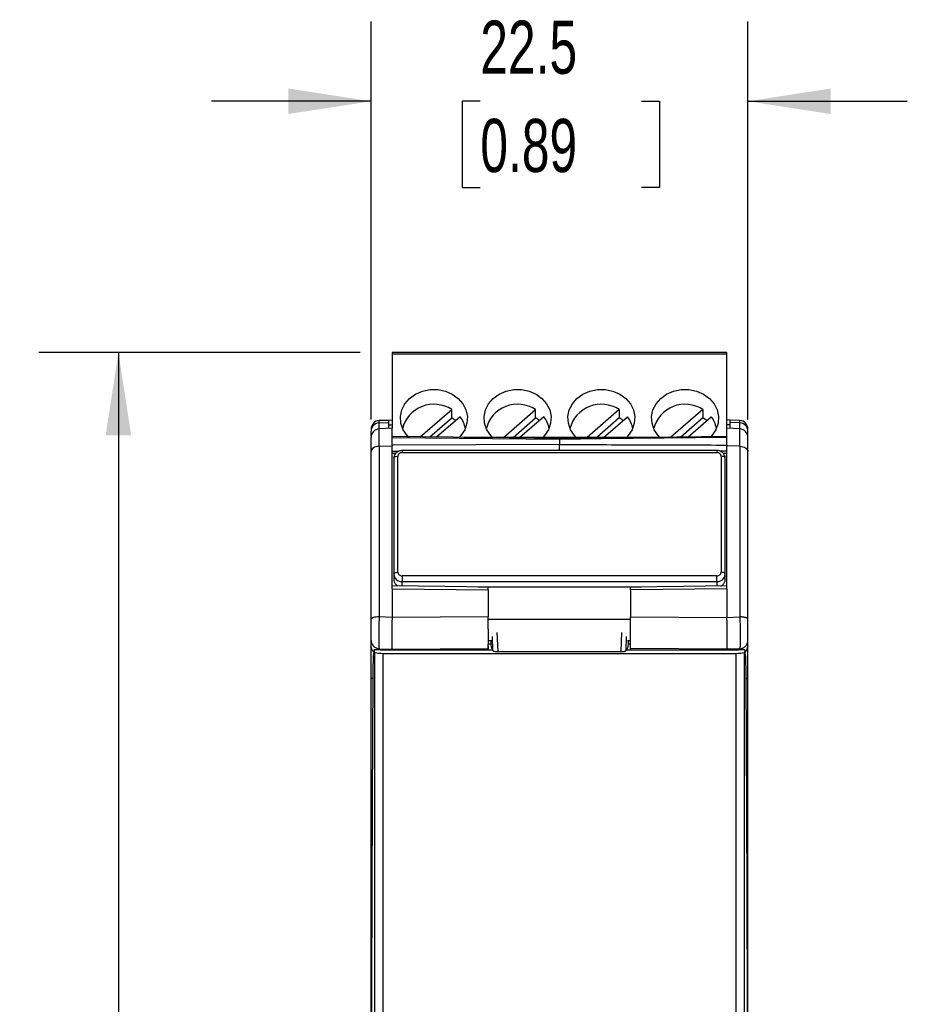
# Model space of a CAD drawing. Header units: millimetres. Extents: x 10 to 410, y 10 to 314.
# Tile 4 of 14: x 66 to 119, y 139 to 198. Entities that reach past the tile are written whole.
import ezdxf

# ---------------------------------------------------------------- set-up
doc = ezdxf.new("R2010")
doc.units = ezdxf.units.MM
doc.header["$LTSCALE"] = 1.5
doc.layers.add('DIMENSIONS', color=140, linetype='Continuous', lineweight=25)
doc.styles.add('SLDTEXTSTYLE0', font='TXT', dxfattribs={"width": 0.7})
doc.dimstyles.new('SLDDIMSTYLE0', dxfattribs={"dimtxt": 3.237012, "dimasz": 4.953, "dimexe": 0, "dimexo": 0.0625, "dimgap": 0.809253, "dimtad": 0, "dimtih": 1, "dimtoh": 1, "dimrnd": 1e-09, "dimzin": 12, "dimdsep": 46, "dimtxsty": 'SLDTEXTSTYLE0', "dimsah": 1, "dimcen": 0.09, "dimadec": 0, "dimazin": 3, "dimtfac": 1, "dimtofl": 0, "dimtmove": 0, "dimatfit": 3, "dimfxl": 0, "dimfrac": 2, "dimtolj": 1, "dimtzin": 12, "dimarcsym": 0})
doc.dimstyles.new('SLDDIMSTYLE1', dxfattribs={"dimtxt": 3.237012, "dimasz": 4.953, "dimexe": 0, "dimexo": 0.0625, "dimgap": 0.809253, "dimtad": 0, "dimtih": 1, "dimtoh": 1, "dimrnd": 1e-09, "dimzin": 12, "dimdsep": 46, "dimtxsty": 'SLDTEXTSTYLE0', "dimsah": 1, "dimcen": 0.09, "dimadec": 0, "dimazin": 3, "dimtfac": 1, "dimtmove": 0, "dimatfit": 0, "dimfxl": 0, "dimfrac": 2, "dimtolj": 1, "dimtzin": 12, "dimarcsym": 0})

# ---------------------------------------------------------------- blocks, each defined once
blk = doc.blocks.new('_D')
at = {"layer": 'DIMENSIONS'}
for p, q in [((86.717, 177.894), (67.515, 177.894)), ((72.278, 177.894), (72.278, 133.937)), ((67.468, 128.068), (66.381, 128.068)), ((66.381, 128.068), (66.381, 122.923)), ((77.087, 128.068), (78.174, 128.068)), ((78.174, 128.068), (78.174, 122.923)), ((66.381, 122.923), (67.468, 122.923)), ((78.174, 122.923), (77.087, 122.923)), ((72.278, 79.017), (72.278, 122.199)), ((96.717, 79.017), (67.515, 79.017))]:
    blk.add_line(p, q, dxfattribs=at)
for points in [[(72.278, 177.894), (71.516, 172.941), (73.04, 172.941)], [(72.278, 79.017), (73.04, 83.97), (71.516, 83.97)]]:
    blk.add_solid(points, dxfattribs=at)
at = {"layer": 'DIMENSIONS', "char_height": 3.175, "attachment_point": 1, "style": 'SLDTEXTSTYLE0'}
for s, insert in [('98.9', (67.468, 132.885)), ('3.89', (67.468, 127.016))]:
    blk.add_mtext(s, dxfattribs=dict(at, insert=insert))
blk = doc.blocks.new('_D_1')
at = {"layer": 'DIMENSIONS'}
for p, q in [((87.372, 173.888), (87.372, 197.656)), ((109.872, 173.888), (109.872, 197.656)), ((87.372, 192.894), (77.847, 192.894)), ((93.893, 192.894), (92.806, 192.894)), ((92.806, 192.894), (92.806, 187.749)), ((103.512, 192.894), (104.599, 192.894)), ((104.599, 192.894), (104.599, 187.749)), ((109.872, 192.894), (119.397, 192.894)), ((92.806, 187.749), (93.893, 187.749)), ((104.599, 187.749), (103.512, 187.749))]:
    blk.add_line(p, q, dxfattribs=at)
for points in [[(87.372, 192.894), (82.419, 193.656), (82.419, 192.132)], [(109.872, 192.894), (114.825, 192.132), (114.825, 193.656)]]:
    blk.add_solid(points, dxfattribs=at)
at = {"layer": 'DIMENSIONS', "char_height": 3.175, "attachment_point": 1, "style": 'SLDTEXTSTYLE0'}
for s, insert in [('22.5', (93.893, 197.711)), ('0.89', (93.893, 191.842))]:
    blk.add_mtext(s, dxfattribs=dict(at, insert=insert))

msp = doc.modelspace()

# ---------------------------------------------------------------- linework, layer by layer
for p, q in [((108.622, 177.894), (88.622, 177.894)), ((88.622, 177.894), (88.622, 177.794)), ((88.622, 177.794), (88.622, 173.363)), ((108.622, 177.794), (88.622, 177.794)), ((108.622, 177.794), (108.622, 177.894)), ((108.622, 173.363), (108.622, 177.794)), ((90.302, 172.85), (92.189, 174.485)), ((92.189, 173.985), (92.189, 174.485)), ((95.27, 172.823), (97.189, 174.485)), ((97.189, 173.985), (97.189, 174.485)), ((102.189, 174.485), (100.27, 172.823)), ((102.189, 174.485), (102.189, 173.985)), ((107.189, 174.485), (105.282, 172.833)), ((107.189, 174.485), (107.189, 173.985)), ((88.422, 173.856), (87.846, 173.826)), ((87.846, 173.826), (88.422, 173.856)), ((87.846, 173.686), (87.846, 173.826)), ((87.846, 173.686), (88.422, 173.715)), ((87.846, 173.322), (87.846, 173.686)), ((88.422, 173.856), (88.622, 173.867)), ((88.422, 173.715), (88.422, 173.856)), ((88.422, 173.352), (88.422, 173.715)), ((88.422, 173.563), (88.622, 173.572)), ((90.872, 172.844), (92.189, 173.985)), ((92.684, 174.056), (91.28, 172.84)), ((95.847, 172.823), (97.189, 173.985)), ((97.684, 174.056), (96.26, 172.823)), ((102.189, 173.985), (100.847, 172.823)), ((101.26, 172.823), (102.684, 174.056)), ((107.189, 173.985), (105.866, 172.839)), ((106.284, 172.843), (107.684, 174.056)), ((108.822, 173.856), (108.622, 173.867)), ((108.822, 173.563), (108.622, 173.572)), ((109.398, 173.826), (108.822, 173.856)), ((108.822, 173.715), (108.822, 173.856)), ((109.398, 173.826), (108.822, 173.856)), ((109.398, 173.686), (108.822, 173.715)), ((108.822, 173.352), (108.822, 173.715)), ((109.398, 173.686), (109.398, 173.826)), ((109.398, 173.322), (109.398, 173.686)), ((87.372, 172.914), (87.372, 173.201)), ((88.622, 173.363), (87.846, 173.322)), ((88.622, 172.818), (88.622, 173.363)), ((109.398, 173.322), (108.622, 173.363)), ((108.622, 172.818), (108.622, 173.363)), ((109.872, 172.925), (109.872, 173.201)), ((87.846, 172.293), (88.622, 172.318)), ((88.622, 172.363), (88.622, 172.818)), ((88.622, 172.818), (98.622, 172.71)), ((98.622, 172.394), (88.622, 172.363)), ((88.622, 172.363), (88.622, 172.318)), ((88.622, 163.782), (88.622, 172.318)), ((107.503, 172.823), (92.93, 172.823)), ((108.622, 172.363), (108.622, 172.818)), ((109.398, 172.293), (108.622, 172.318)), ((88.622, 171.987), (89.006, 171.988)), ((88.836, 171.861), (88.622, 171.859)), ((108.022, 172.035), (89.222, 172.035)), ((89.222, 172.035), (89.222, 171.91)), ((89.222, 171.91), (108.022, 171.91)), ((108.022, 172.035), (108.022, 171.91)), ((108.622, 171.987), (108.24, 171.988)), ((108.622, 171.859), (108.404, 171.861)), ((88.722, 171.569), (88.722, 164.641)), ((88.972, 164.766), (88.972, 171.694)), ((108.272, 171.694), (108.272, 164.766)), ((108.522, 164.641), (108.522, 171.569)), ((88.722, 164.641), (88.722, 164.357)), ((89.222, 164.549), (89.222, 164.208)), ((108.022, 164.549), (89.222, 164.549)), ((89.222, 164.208), (108.022, 164.208)), ((89.222, 163.94), (89.222, 164.208)), ((108.022, 164.208), (108.022, 164.549)), ((108.022, 164.208), (108.022, 163.94)), ((108.522, 164.357), (108.522, 164.641)), ((88.622, 163.782), (88.622, 162.064)), ((88.622, 163.782), (94.372, 163.708)), ((103.507, 163.883), (93.737, 163.883)), ((94.372, 163.708), (94.372, 162.11)), ((108.622, 163.782), (102.872, 163.708)), ((102.872, 163.708), (102.872, 162.11)), ((108.622, 163.782), (108.622, 162.064)), ((88.622, 162.064), (87.846, 162.099)), ((94.372, 162.11), (88.622, 162.064)), ((94.372, 161.959), (102.872, 161.959)), ((102.872, 162.11), (108.622, 162.064)), ((108.622, 162.064), (109.398, 162.099)), ((94.95, 160.027), (94.908, 161.159)), ((102.336, 161.159), (102.294, 160.027)), ((87.372, 160.36), (87.372, 160.691)), ((94.372, 160.691), (94.569, 160.691)), ((94.524, 160.619), (94.524, 160.579)), ((94.645, 160.084), (94.613, 160.923)), ((102.6, 160.084), (102.631, 160.923)), ((102.676, 160.691), (102.872, 160.691)), ((102.72, 160.619), (102.72, 160.579)), ((109.872, 160.36), (109.872, 160.691)), ((87.551, 160.13), (87.502, 159.744)), ((87.564, 159.992), (87.551, 160.13)), ((87.923, 160.13), (87.551, 160.13)), ((87.564, 159.992), (87.564, 98.054)), ((87.846, 160.196), (88.622, 160.162)), ((87.846, 160.196), (87.846, 160.13)), ((87.923, 160.13), (94.622, 160.13)), ((88.622, 160.162), (94.372, 160.204)), ((88.622, 160.162), (88.622, 160.13)), ((94.372, 160.499), (94.525, 160.499)), ((94.372, 160.358), (94.372, 160.204)), ((94.372, 160.204), (94.372, 160.148)), ((94.372, 160.148), (94.372, 160.13)), ((94.546, 160.284), (94.622, 160.13)), ((94.622, 160.13), (94.645, 160.084)), ((94.95, 160.027), (102.294, 160.027)), ((102.6, 160.084), (102.622, 160.13)), ((102.699, 160.284), (102.622, 160.13)), ((102.622, 160.13), (109.321, 160.13)), ((102.719, 160.499), (102.872, 160.499)), ((102.872, 160.204), (102.872, 160.358)), ((108.622, 160.162), (102.872, 160.204)), ((102.872, 160.204), (102.872, 160.148)), ((102.872, 160.13), (102.872, 160.148)), ((102.872, 160.148), (104.872, 160.13)), ((109.398, 160.196), (108.622, 160.162)), ((108.622, 160.162), (108.622, 160.13)), ((109.694, 160.13), (109.321, 160.13)), ((109.398, 160.196), (109.398, 160.13)), ((109.681, 98.054), (109.681, 159.992)), ((88.064, 159.901), (88.064, 98.038)), ((109.181, 159.901), (88.064, 159.901)), ((109.181, 98.038), (109.181, 159.901))]:
    msp.add_line(p, q)
at = {"flags": 128}
for points in [[(89.615, 172.823), (89.518, 172.927), (89.286, 173.275), (89.153, 173.66), (89.126, 174.062), (89.206, 174.458), (89.39, 174.827), (89.667, 175.149), (90.023, 175.408), (90.438, 175.588), (90.89, 175.681), (91.354, 175.681), (91.806, 175.588), (92.221, 175.408), (92.577, 175.149), (92.854, 174.827), (93.038, 174.458), (93.119, 174.062), (93.092, 173.66), (92.959, 173.275), (92.726, 172.927), (92.63, 172.823)], [(94.615, 172.823), (94.518, 172.927), (94.286, 173.275), (94.153, 173.66), (94.126, 174.062), (94.206, 174.458), (94.39, 174.827), (94.667, 175.149), (95.023, 175.408), (95.438, 175.588), (95.89, 175.681), (96.354, 175.681), (96.806, 175.588), (97.221, 175.408), (97.577, 175.149), (97.854, 174.827), (98.038, 174.458), (98.119, 174.062), (98.092, 173.66), (97.959, 173.275), (97.726, 172.927), (97.63, 172.823)], [(99.615, 172.823), (99.518, 172.927), (99.286, 173.275), (99.153, 173.66), (99.126, 174.062), (99.206, 174.458), (99.39, 174.827), (99.667, 175.149), (100.023, 175.408), (100.438, 175.588), (100.89, 175.681), (101.354, 175.681), (101.806, 175.588), (102.221, 175.408), (102.577, 175.149), (102.854, 174.827), (103.038, 174.458), (103.119, 174.062), (103.092, 173.66), (102.959, 173.275), (102.726, 172.927), (102.63, 172.823)], [(104.615, 172.823), (104.518, 172.927), (104.286, 173.275), (104.153, 173.66), (104.126, 174.062), (104.206, 174.458), (104.39, 174.827), (104.667, 175.149), (105.023, 175.408), (105.438, 175.588), (105.89, 175.681), (106.354, 175.681), (106.806, 175.588), (107.221, 175.408), (107.577, 175.149), (107.854, 174.827), (108.038, 174.458), (108.119, 174.062), (108.092, 173.66), (107.959, 173.275), (107.726, 172.927), (107.63, 172.823)], [(87.846, 172.293), (87.846, 172.604), (87.846, 172.866), (87.846, 173.073), (87.846, 173.22), (87.846, 173.303), (87.846, 173.322)], [(109.398, 172.293), (109.398, 172.604), (109.398, 172.866), (109.398, 173.073), (109.398, 173.22), (109.398, 173.303), (109.398, 173.322)], [(109.872, 173.203), (109.863, 173.294), (109.861, 173.305)], [(98.622, 172.763), (94.098, 172.81), (88.623, 172.868)], [(108.622, 172.868), (104.097, 172.82), (98.622, 172.763)], [(108.622, 172.363), (108.622, 172.357), (108.622, 172.352), (108.622, 172.346), (108.622, 172.341), (108.622, 172.335), (108.622, 172.329), (108.622, 172.324), (108.622, 172.318)], [(108.622, 163.782), (108.622, 164.928), (108.622, 166.054), (108.622, 167.16), (108.622, 168.244), (108.622, 169.303), (108.622, 170.336), (108.622, 171.342), (108.622, 172.318)], [(87.846, 172.293), (87.752, 172.284), (87.663, 172.265), (87.581, 172.235), (87.509, 172.197), (87.451, 172.15), (87.408, 172.098), (87.381, 172.042), (87.372, 171.983)], [(87.846, 172.293), (87.846, 171.14), (87.846, 169.947), (87.846, 168.716), (87.846, 167.45), (87.846, 166.152), (87.846, 164.826), (87.846, 163.474), (87.846, 162.099)], [(109.398, 172.293), (109.398, 171.14), (109.398, 169.947), (109.398, 168.716), (109.398, 167.45), (109.398, 166.152), (109.398, 164.826), (109.398, 163.474), (109.398, 162.099)], [(109.398, 172.293), (109.492, 172.284), (109.581, 172.265), (109.663, 172.235), (109.735, 172.197), (109.793, 172.15), (109.837, 172.098), (109.863, 172.042), (109.872, 171.983)], [(88.722, 171.569), (88.727, 171.593), (88.741, 171.617), (88.764, 171.638), (88.795, 171.657), (88.833, 171.673), (88.876, 171.684), (88.923, 171.692), (88.972, 171.694)], [(108.522, 171.569), (108.517, 171.593), (108.503, 171.617), (108.48, 171.638), (108.449, 171.657), (108.411, 171.673), (108.368, 171.684), (108.321, 171.692), (108.272, 171.694)], [(88.722, 164.641), (88.727, 164.665), (88.741, 164.689), (88.764, 164.71), (88.795, 164.729), (88.833, 164.745), (88.876, 164.756), (88.923, 164.763), (88.972, 164.766)], [(108.522, 164.641), (108.517, 164.665), (108.503, 164.689), (108.48, 164.71), (108.449, 164.729), (108.411, 164.745), (108.368, 164.756), (108.321, 164.763), (108.272, 164.766)], [(94.373, 163.874), (91.771, 163.908), (88.622, 163.948)], [(108.622, 163.948), (106.02, 163.915), (102.871, 163.874)]]:
    msp.add_lwpolyline(points, dxfattribs=at)
for centre, radius, start, end in [((91.127, 172.861), 1.94, 56.81163, 166.11917), ((96.127, 172.861), 1.94, 56.81163, 166.11917), ((101.127, 172.861), 1.94, 56.81163, 166.11917), ((106.127, 172.861), 1.94, 56.81574, 166.0575), ((87.872, 173.327), 0.5, 93, 180), ((91.239, 172.376), 1.868, 51.2861, 59.44304), ((91.511, 173.114), 1.505, 8.19194, 38.75797), ((96.24, 172.377), 1.867, 50.88225, 59.44562), ((96.511, 173.114), 1.504, 8.12049, 38.75886), ((101.242, 172.38), 1.864, 50.25309, 59.44965), ((101.511, 173.114), 1.504, 8.12049, 38.75886), ((106.24, 172.377), 1.867, 50.88225, 59.44562), ((106.508, 173.113), 1.507, 9.48745, 38.74152), ((109.372, 173.327), 0.5, 0, 87), ((87.872, 172.823), 0.5, 93, 180), ((109.372, 172.823), 0.5, 0, 87), ((89.191, 164.677), 0.47, 184.40195, 273.81126), ((108.053, 164.677), 0.47, 266.18874, 355.59805)]:
    msp.add_arc(centre, radius, start, end)
for points, knots in [([(87.846, 173.686), (87.72, 173.679), (87.597, 173.624), (87.422, 173.446), (87.372, 173.324), (87.372, 173.201)], [0, 0, 0, 0, 0.5, 0.5, 1, 1, 1, 1]), ([(109.872, 173.201), (109.872, 173.324), (109.822, 173.446), (109.648, 173.624), (109.525, 173.679), (109.398, 173.686)], [0, 0, 0, 0, 0.5, 0.5, 1, 1, 1, 1]), ([(109.872, 173.293), (109.872, 173.315), (109.872, 173.337), (109.872, 173.316), (109.872, 173.316)], [0, 0, 0, 0, 0.967383, 1, 1, 1, 1]), ([(87.372, 171.983), (87.372, 172.146), (87.372, 172.48), (87.372, 172.774), (87.372, 172.798), (87.372, 172.809)], [0, 0, 0, 0, 0.338512, 0.694329, 1, 1, 1, 1]), ([(98.623, 172.757), (98.623, 172.762), (98.623, 172.768), (98.622, 172.741), (98.622, 172.71)], [0.0000002, 0.0000002, 0.0000002, 0.0000002, 0.2500001, 0.75, 0.75, 0.75, 0.75]), ([(98.622, 172.01), (98.622, 172.019), (98.622, 172.038), (98.622, 172.075), (98.622, 172.117), (98.622, 172.163), (98.622, 172.212), (98.622, 172.262), (98.622, 172.31), (98.622, 172.355), (98.622, 172.381), (98.622, 172.394)], [0, 0, 0, 0, 0.1111395, 0.2224115, 0.3336681, 0.4446017, 0.5552716, 0.6662174, 0.7774994, 0.8888096, 1, 1, 1, 1]), ([(98.622, 172.394), (100.283, 172.389), (103.617, 172.379), (106.95, 172.368), (108.622, 172.363)], [0, 0, 0, 0, 0.498364, 1, 1, 1, 1]), ([(109.872, 171.983), (109.872, 172.146), (109.872, 172.48), (109.872, 172.774), (109.872, 172.798), (109.872, 172.809)], [0, 0, 0, 0, 0.338512, 0.694329, 1, 1, 1, 1]), ([(87.372, 161.959), (87.372, 162.141), (87.372, 162.504), (87.372, 163.044), (87.372, 163.581), (87.372, 164.113), (87.372, 164.641), (87.372, 165.166), (87.372, 165.686), (87.372, 166.202), (87.372, 166.714), (87.372, 167.334), (87.372, 168.058), (87.372, 168.876), (87.372, 169.679), (87.372, 170.464), (87.372, 171.235), (87.372, 171.734), (87.372, 171.983)], [0, 0, 0, 0, 0.050108, 0.100142, 0.150122, 0.200066, 0.249991, 0.299918, 0.349864, 0.399849, 0.44989, 0.500007, 0.583476, 0.666775, 0.749991, 0.83321, 0.916518, 1, 1, 1, 1]), ([(89.222, 172.035), (89.155, 172.029), (89.061, 172.019), (88.938, 171.957), (88.845, 171.885), (88.765, 171.771), (88.721, 171.66), (88.727, 171.59), (88.729, 171.57)], [0, 0, 0, 0, 0.258685, 0.364722, 0.537348, 0.719822, 0.918942, 1, 1, 1, 1]), ([(89.222, 171.91), (89.156, 171.91), (89.092, 171.888), (88.999, 171.806), (88.972, 171.751), (88.972, 171.694)], [0, 0, 0, 0, 0.5, 0.5, 1, 1, 1, 1]), ([(108.515, 171.579), (108.515, 171.61), (108.516, 171.695), (108.451, 171.823), (108.35, 171.931), (108.23, 171.998), (108.123, 172.031), (108.05, 172.034), (108.022, 172.035)], [0, 0, 0, 0, 0.124195, 0.345427, 0.559528, 0.713662, 0.889637, 1, 1, 1, 1]), ([(108.272, 171.694), (108.272, 171.751), (108.246, 171.806), (108.152, 171.888), (108.088, 171.91), (108.022, 171.91)], [0, 0, 0, 0, 0.5, 0.5, 1, 1, 1, 1]), ([(88.972, 164.766), (88.972, 164.708), (88.999, 164.653), (89.092, 164.572), (89.156, 164.549), (89.222, 164.549)], [0, 0, 0, 0, 0.5, 0.5, 1, 1, 1, 1]), ([(108.022, 164.549), (108.088, 164.549), (108.152, 164.572), (108.246, 164.653), (108.272, 164.708), (108.272, 164.766)], [0, 0, 0, 0, 0.5, 0.5, 1, 1, 1, 1]), ([(88.722, 164.357), (88.728, 164.303), (88.739, 164.195), (88.829, 164.056), (88.916, 163.968), (88.977, 163.946), (88.985, 163.943)], [0, 0, 0, 0, 0.318687, 0.637416, 0.954709, 1, 1, 1, 1]), ([(108.252, 163.943), (108.279, 163.956), (108.357, 163.991), (108.45, 164.098), (108.513, 164.23), (108.519, 164.32), (108.522, 164.357)], [0, 0, 0, 0, 0.1654523, 0.4721671, 0.7830524, 1, 1, 1, 1]), ([(94.372, 163.708), (94.372, 163.725), (94.372, 163.759), (94.372, 163.801), (94.372, 163.837), (94.372, 163.861), (94.372, 163.874), (94.372, 163.873), (94.372, 163.873)], [0, 0, 0, 0, 0.172702, 0.350588, 0.525416, 0.701172, 0.872793, 1, 1, 1, 1]), ([(102.872, 163.708), (102.872, 163.725), (102.872, 163.759), (102.872, 163.801), (102.872, 163.837), (102.872, 163.861), (102.872, 163.874), (102.872, 163.873), (102.872, 163.873)], [0, 0, 0, 0, 0.172702, 0.350588, 0.525416, 0.701172, 0.872793, 1, 1, 1, 1]), ([(87.846, 162.099), (87.718, 162.097), (87.598, 162.081), (87.421, 162.029), (87.372, 161.995), (87.372, 161.959)], [0, 0, 0, 0, 0.5, 0.5, 1, 1, 1, 1]), ([(87.372, 160.691), (87.372, 160.695), (87.372, 160.705), (87.372, 160.728), (87.372, 160.757), (87.372, 160.794), (87.372, 160.859), (87.372, 160.966), (87.372, 161.133), (87.372, 161.325), (87.372, 161.533), (87.372, 161.749), (87.372, 161.889), (87.372, 161.959)], [0, 0, 0, 0, 0.050638, 0.100658, 0.150433, 0.200345, 0.25077, 0.375905, 0.500179, 0.624148, 0.7496, 0.874479, 1, 1, 1, 1]), ([(87.846, 162.099), (87.846, 162.066), (87.845, 161.996), (87.842, 161.883), (87.84, 161.755), (87.838, 161.613), (87.835, 161.407), (87.833, 161.148), (87.832, 160.879), (87.833, 160.659), (87.834, 160.495), (87.837, 160.372), (87.84, 160.287), (87.843, 160.227), (87.845, 160.206), (87.846, 160.196)], [0, 0, 0, 0, 0.039674, 0.084549, 0.134626, 0.1899, 0.250363, 0.376176, 0.500081, 0.599669, 0.700216, 0.782727, 0.860197, 0.932625, 1, 1, 1, 1]), ([(88.622, 162.064), (88.621, 162.024), (88.619, 161.945), (88.616, 161.825), (88.614, 161.705), (88.612, 161.586), (88.61, 161.468), (88.609, 161.353), (88.607, 161.241), (88.606, 161.132), (88.606, 161.027), (88.605, 160.927), (88.605, 160.805), (88.605, 160.665), (88.607, 160.517), (88.609, 160.388), (88.613, 160.283), (88.617, 160.203), (88.62, 160.176), (88.622, 160.162)], [0, 0, 0, 0, 0.0478605, 0.0952438, 0.1421492, 0.1885721, 0.2345103, 0.279969, 0.3249566, 0.3694739, 0.4135161, 0.4570786, 0.5001605, 0.5795527, 0.6605189, 0.7430337, 0.827108, 0.9127699, 1, 1, 1, 1]), ([(94.372, 160.204), (94.372, 160.21), (94.372, 160.224), (94.372, 160.256), (94.372, 160.297), (94.372, 160.348), (94.372, 160.407), (94.372, 160.476), (94.373, 160.552), (94.373, 160.636), (94.373, 160.726), (94.373, 160.824), (94.373, 160.927), (94.373, 161.035), (94.373, 161.147), (94.373, 161.263), (94.372, 161.382), (94.372, 161.503), (94.372, 161.625), (94.372, 161.748), (94.372, 161.87), (94.372, 161.991), (94.372, 162.07), (94.372, 162.11)], [0, 0, 0, 0, 0.047622, 0.095245, 0.142869, 0.190488, 0.238101, 0.285711, 0.333329, 0.380953, 0.428576, 0.476193, 0.523805, 0.571422, 0.619046, 0.666669, 0.714287, 0.761898, 0.80951, 0.85713, 0.904754, 0.952378, 1, 1, 1, 1]), ([(102.872, 160.204), (102.872, 160.211), (102.872, 160.225), (102.872, 160.259), (102.872, 160.303), (102.872, 160.358), (102.872, 160.455), (102.872, 160.616), (102.872, 160.869), (102.872, 161.158), (102.872, 161.438), (102.872, 161.688), (102.872, 161.902), (102.872, 162.04), (102.872, 162.11)], [0, 0, 0, 0, 0.050214, 0.099896, 0.149416, 0.199144, 0.249449, 0.374638, 0.500066, 0.625278, 0.750683, 0.834043, 0.916575, 1, 1, 1, 1]), ([(108.622, 160.162), (108.623, 160.169), (108.625, 160.183), (108.628, 160.216), (108.631, 160.257), (108.633, 160.306), (108.635, 160.364), (108.636, 160.428), (108.637, 160.499), (108.638, 160.575), (108.639, 160.657), (108.639, 160.742), (108.639, 160.857), (108.639, 161.007), (108.638, 161.199), (108.636, 161.405), (108.632, 161.621), (108.628, 161.844), (108.624, 161.99), (108.622, 162.064)], [0, 0, 0, 0, 0.048669, 0.096699, 0.144089, 0.190833, 0.236931, 0.282388, 0.327212, 0.371403, 0.414957, 0.457869, 0.500139, 0.578166, 0.658315, 0.74056, 0.824911, 0.911398, 1, 1, 1, 1]), ([(109.398, 162.099), (109.4, 161.996), (109.404, 161.784), (109.409, 161.461), (109.411, 161.201), (109.412, 161.004), (109.412, 160.865), (109.412, 160.735), (109.411, 160.575), (109.409, 160.408), (109.404, 160.264), (109.4, 160.211), (109.398, 160.196)], [0, 0, 0, 0, 0.000213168, 0.000426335, 0.000639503, 0.000746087, 0.00085267, 0.000959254, 0.001065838, 0.001279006, 0.001492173, 0.00170534, 0.00170534, 0.00170534, 0.00170534]), ([(109.872, 161.959), (109.872, 161.975), (109.857, 162.001), (109.799, 162.034), (109.737, 162.056), (109.661, 162.074), (109.576, 162.088), (109.486, 162.096), (109.427, 162.098), (109.398, 162.099)], [-0.000007, -0.000007, -0.000007, -0.000007, 0.249988, 0.37499, 0.499993, 0.624995, 0.749998, 0.875, 1.000003, 1.000003, 1.000003, 1.000003]), ([(109.872, 160.691), (109.872, 160.701), (109.872, 160.736), (109.872, 160.831), (109.872, 160.943), (109.872, 161.049), (109.872, 161.136), (109.872, 161.229), (109.872, 161.36), (109.872, 161.534), (109.872, 161.749), (109.872, 161.891), (109.872, 161.959)], [0, 0, 0, 0, 0.000213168, 0.000426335, 0.000639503, 0.000746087, 0.00085267, 0.000959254, 0.001065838, 0.001279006, 0.001492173, 0.001705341, 0.001705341, 0.001705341, 0.001705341]), ([(87.372, 160.691), (87.372, 160.565), (87.422, 160.441), (87.597, 160.259), (87.72, 160.203), (87.846, 160.196)], [0, 0, 0, 0, 0.5, 0.5, 1, 1, 1, 1]), ([(94.524, 160.579), (94.524, 160.562), (94.524, 160.527), (94.525, 160.476), (94.527, 160.429), (94.531, 160.372), (94.537, 160.311), (94.543, 160.293), (94.546, 160.284)], [0, 0, 0, 0, 0.126394, 0.249266, 0.372588, 0.500291, 0.749223, 1, 1, 1, 1]), ([(102.72, 160.579), (102.72, 160.563), (102.72, 160.529), (102.719, 160.477), (102.717, 160.426), (102.713, 160.377), (102.709, 160.335), (102.705, 160.3), (102.701, 160.289), (102.699, 160.284)], [0, 0, 0, 0, 0.118014, 0.244276, 0.37881, 0.521636, 0.672769, 0.83222, 1, 1, 1, 1]), ([(109.398, 160.196), (109.427, 160.198), (109.486, 160.206), (109.576, 160.235), (109.661, 160.283), (109.737, 160.348), (109.799, 160.426), (109.857, 160.542), (109.872, 160.634), (109.872, 160.691)], [-0.000007, -0.000007, -0.000007, -0.000007, 0.124996, 0.249998, 0.375001, 0.500003, 0.625006, 0.750008, 1.000004, 1.000004, 1.000004, 1.000004]), ([(87.372, 158.46), (87.372, 158.508), (87.372, 158.603), (87.372, 158.744), (87.372, 158.882), (87.372, 159.017), (87.372, 159.214), (87.372, 159.461), (87.372, 159.736), (87.372, 159.969), (87.372, 160.134), (87.372, 160.246), (87.372, 160.319), (87.372, 160.346), (87.372, 160.36)], [0, 0, 0, 0, 0.050332, 0.100333, 0.150207, 0.200157, 0.250389, 0.37548, 0.500044, 0.624534, 0.74969, 0.833415, 0.916538, 1, 1, 1, 1]), ([(87.535, 160.001), (87.526, 160.007), (87.465, 160.048), (87.395, 160.175), (87.38, 160.298), (87.372, 160.36)], [0, 0, 0, 0, 0.075501, 0.537751, 1, 1, 1, 1]), ([(88.064, 159.901), (87.929, 159.901), (87.798, 159.912), (87.617, 159.946), (87.566, 159.969), (87.564, 159.992)], [0, 0, 0, 0, 0.5, 0.5, 1, 1, 1, 1]), ([(94.645, 160.084), (94.647, 160.08), (94.653, 160.073), (94.671, 160.064), (94.694, 160.056), (94.718, 160.049), (94.754, 160.041), (94.805, 160.034), (94.876, 160.028), (94.926, 160.027), (94.95, 160.027)], [0, 0, 0, 0, 0.13359, 0.25309, 0.358541, 0.450005, 0.52758, 0.696844, 0.853373, 1, 1, 1, 1]), ([(102.294, 160.027), (102.309, 160.027), (102.338, 160.027), (102.381, 160.03), (102.423, 160.033), (102.464, 160.038), (102.514, 160.045), (102.574, 160.062), (102.59, 160.076), (102.6, 160.084)], [0, 0, 0, 0, 0.087242, 0.177602, 0.271773, 0.370365, 0.473912, 0.693478, 1, 1, 1, 1]), ([(109.681, 159.992), (109.679, 159.969), (109.628, 159.946), (109.446, 159.912), (109.316, 159.901), (109.181, 159.901)], [0, 0, 0, 0, 0.5, 0.5, 1, 1, 1, 1]), ([(109.71, 160.001), (109.718, 160.007), (109.779, 160.048), (109.849, 160.175), (109.864, 160.298), (109.872, 160.36)], [0, 0, 0, 0, 0.075501, 0.537751, 1, 1, 1, 1]), ([(109.872, 158.46), (109.872, 158.58), (109.872, 158.757), (109.872, 158.982), (109.872, 159.147), (109.872, 159.306), (109.872, 159.456), (109.872, 159.597), (109.872, 159.773), (109.872, 159.968), (109.872, 160.216), (109.872, 160.325), (109.872, 160.36)], [0, 0, 0, 0, 0.000361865, 0.000542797, 0.00072373, 0.000904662, 0.001085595, 0.001266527, 0.001447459, 0.001809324, 0.002171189, 0.002894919, 0.002894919, 0.002894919, 0.002894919]), ([(87.502, 159.744), (87.499, 159.717), (87.496, 159.662), (87.489, 159.493), (87.486, 159.383), (87.478, 158.984), (87.474, 158.633), (87.472, 158.254)], [0, 0, 0, 0, 0.25, 0.25, 0.5, 0.5, 1, 1, 1, 1]), ([(109.773, 158.254), (109.773, 158.292), (109.772, 158.367), (109.771, 158.478), (109.77, 158.588), (109.769, 158.695), (109.767, 158.848), (109.765, 159.04), (109.761, 159.254), (109.757, 159.439), (109.753, 159.561), (109.749, 159.638), (109.747, 159.685), (109.744, 159.721), (109.743, 159.736), (109.742, 159.744)], [0, 0, 0, 0, 0.050465, 0.100811, 0.151252, 0.202002, 0.253271, 0.375506, 0.498728, 0.625948, 0.752598, 0.814861, 0.876763, 0.938224, 1, 1, 1, 1]), ([(87.372, 128.867), (87.372, 129.317), (87.372, 130.218), (87.372, 131.569), (87.372, 132.92), (87.372, 134.271), (87.372, 135.621), (87.372, 136.971), (87.372, 138.32), (87.372, 139.669), (87.372, 141.017), (87.372, 142.365), (87.372, 144.087), (87.372, 146.181), (87.372, 148.645), (87.372, 151.105), (87.372, 153.561), (87.372, 156.013), (87.372, 157.644), (87.372, 158.46)], [0, 0, 0, 0, 0.045472, 0.090933, 0.136386, 0.181832, 0.227275, 0.272717, 0.318161, 0.363608, 0.409063, 0.454526, 0.500001, 0.583358, 0.666684, 0.749996, 0.833309, 0.916638, 1, 1, 1, 1]), ([(87.473, 158.413), (87.448, 158.418), (87.386, 158.432), (87.377, 158.449), (87.372, 158.46)], [0, 0, 0, 0, 0.390054, 1, 1, 1, 1]), ([(87.472, 158.254), (87.443, 153.389), (87.421, 148.507), (87.392, 138.712), (87.385, 133.797), (87.385, 128.867)], [0, 0, 0, 0, 0.5, 0.5, 1, 1, 1, 1]), ([(109.771, 158.413), (109.796, 158.418), (109.859, 158.432), (109.867, 158.449), (109.872, 158.46)], [0, 0, 0, 0, 0.390421, 1, 1, 1, 1]), ([(109.86, 128.867), (109.86, 129.273), (109.86, 130.086), (109.859, 131.305), (109.859, 132.524), (109.857, 133.742), (109.856, 134.962), (109.853, 137), (109.848, 139.858), (109.84, 143.128), (109.83, 145.991), (109.821, 148.448), (109.811, 150.902), (109.799, 153.353), (109.787, 155.805), (109.778, 157.437), (109.773, 158.254)], [0, 0, 0, 0, 0.041311, 0.082605, 0.123894, 0.165192, 0.20651, 0.247862, 0.37253, 0.497275, 0.581021, 0.664659, 0.748284, 0.831989, 0.915864, 1, 1, 1, 1])]:
    msp.add_open_spline(points, degree=3, knots=knots)
for points in [[(108.622, 172.818), (105.289, 172.782), (101.956, 172.746), (98.622, 172.71)], [(98.622, 172.71), (98.622, 172.615), (98.622, 172.509), (98.622, 172.394)], [(109.872, 161.959), (109.872, 165.602), (109.872, 169.006), (109.872, 171.983)], [(92.372, 160.13), (93.039, 160.136), (93.706, 160.142), (94.372, 160.148)], [(109.694, 160.13), (109.689, 160.084), (109.685, 160.038), (109.681, 159.992)], [(109.742, 159.744), (109.726, 159.873), (109.71, 160.002), (109.694, 160.13)], [(109.872, 128.867), (109.872, 138.781), (109.872, 148.677), (109.872, 158.46)]]:
    msp.add_open_spline(points, degree=3)

# ---------------------------------------------------------------- dimensions: what is measured, and where the dimension line sits
at = {"layer": 'DIMENSIONS'}
dim = msp.add_linear_dim(base=(109.872, 192.894), p1=(87.372, 171.983), p2=(109.872, 171.983), dimstyle='SLDDIMSTYLE1', dxfattribs=at)
dim.commit()
dim.dimension.update_dxf_attribs({"geometry": '_D_1', "text_midpoint": (98.702, 192.894), "dimtype": 160})
dim = msp.add_linear_dim(base=(72.278, 177.894), p1=(98.622, 79.017), p2=(88.622, 177.894), angle=90, dimstyle='SLDDIMSTYLE0', dxfattribs=at)
dim.commit()
dim.dimension.update_dxf_attribs({"geometry": '_D', "text_midpoint": (72.278, 128.068), "dimtype": 160})

doc.saveas('drawing.dxf')
